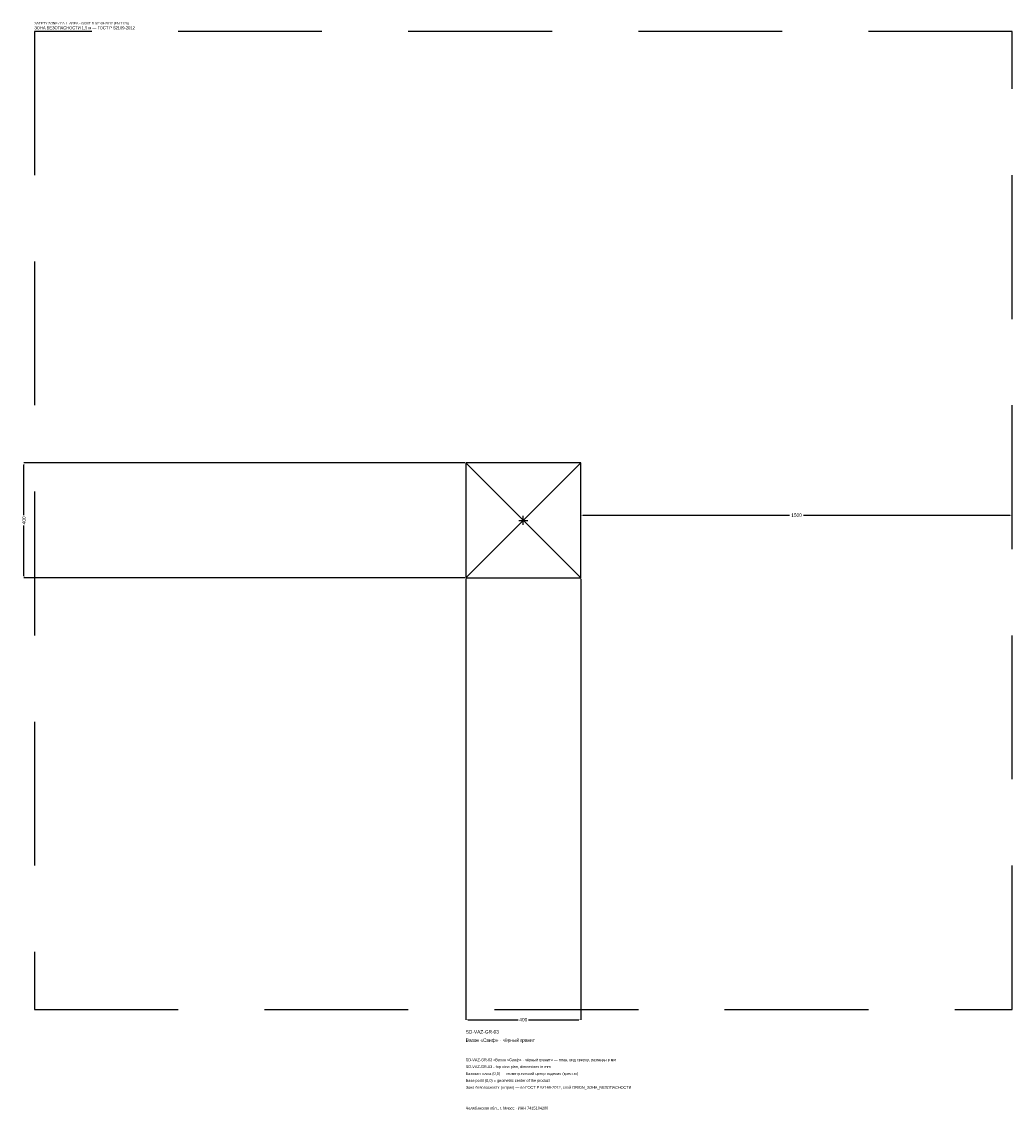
# Model space of a CAD drawing. Header units: metres. Extents: x -1744 to 1700, y -2050 to 1733.
import ezdxf

# ---------------------------------------------------------------- set-up
doc = ezdxf.new("R2010")
doc.units = ezdxf.units.M
doc.linetypes.add('DASHED', pattern=[800, 500, -300])
for name, color, linetype in [('ЗСК_ДАННЫЕ', 3, 'Continuous'), ('ЗСК_ЗОНА_БЕЗОПАСНОСТИ', 1, 'Continuous'), ('ЗСК_КОНТУР', 7, 'Continuous'), ('ЗСК_РАЗМЕРЫ', 8, 'Continuous')]:
    doc.layers.add(name, color=color, linetype=linetype)
doc.dimstyles.new('ORION', dxfattribs={"dimtxt": 12, "dimasz": 7.2, "dimexe": 1.25, "dimexo": 3.6, "dimtad": 1, "dimdec": 0, "dimcen": 2.5, "dimazin": 3, "dimtfac": 1, "dimtmove": 0, "dimatfit": 3})

# ---------------------------------------------------------------- blocks, each defined once
blk = doc.blocks.new('_CLOSEDFILLED')
at = {"color": 0, "linetype": 'BYBLOCK'}
blk.add_solid([(-1, 0.16), (0, 0), (-1, -0.16)], dxfattribs=at)
blk = doc.blocks.new('*D1')
for p, q in [((-200, -203.6), (-200, -1736)), ((200, -203.6), (200, -1736)), ((-192.8, -1736), (-18, -1736)), ((18, -1736), (192.8, -1736))]:
    blk.add_line(p, q)
at = {"layer": 'Defpoints'}
for p in [(-200, -200), (200, -200), (-200, -1736)]:
    blk.add_point(p, dxfattribs=at)
at = {"layer": 'ЗСК_РАЗМЕРЫ', "xscale": 7.199999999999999, "yscale": 7.199999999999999, "rotation": 180}
blk.add_blockref('_CLOSEDFILLED', (-200, -1736), dxfattribs=at)
at = {"layer": 'ЗСК_РАЗМЕРЫ', "xscale": 7.199999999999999, "yscale": 7.199999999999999}
blk.add_blockref('_CLOSEDFILLED', (200, -1736), dxfattribs=at)
at = {"layer": 'ЗСК_РАЗМЕРЫ', "insert": (0, -1736), "char_height": 12, "attachment_point": 5}
blk.add_mtext('400', dxfattribs=at)
blk = doc.blocks.new('*D2')
for p, q in [((-203.6, 200), (-1736, 200)), ((-1736, 18), (-1736, 192.8)), ((-1736, -192.8), (-1736, -18)), ((-203.6, -200), (-1736, -200))]:
    blk.add_line(p, q)
at = {"layer": 'Defpoints'}
for p in [(-200, 200), (-1736, -200), (-200, -200)]:
    blk.add_point(p, dxfattribs=at)
at = {"layer": 'ЗСК_РАЗМЕРЫ', "xscale": 7.199999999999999, "yscale": 7.199999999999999}
for p, rotation in [((-1736, 200), 90), ((-1736, -200), 270)]:
    blk.add_blockref('_CLOSEDFILLED', p, dxfattribs=dict(at, rotation=rotation))
at = {"layer": 'ЗСК_РАЗМЕРЫ', "insert": (-1736, 0), "char_height": 12, "attachment_point": 5, "rotation": 90}
blk.add_mtext('400', dxfattribs=at)
blk = doc.blocks.new('*D3')
for p, q in [((200, 3.6), (200, 18)), ((207.2, 18), (926, 18)), ((974, 18), (1692.8, 18)), ((1700, 3.6), (1700, 18))]:
    blk.add_line(p, q)
at = {"layer": 'Defpoints'}
for p in [(200, 18), (200, 0), (1700, 0)]:
    blk.add_point(p, dxfattribs=at)
at = {"layer": 'ЗСК_РАЗМЕРЫ', "xscale": 7.199999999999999, "yscale": 7.199999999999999, "rotation": 180}
blk.add_blockref('_CLOSEDFILLED', (200, 18), dxfattribs=at)
at = {"layer": 'ЗСК_РАЗМЕРЫ', "xscale": 7.199999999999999, "yscale": 7.199999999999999}
blk.add_blockref('_CLOSEDFILLED', (1700, 18), dxfattribs=at)
at = {"layer": 'ЗСК_РАЗМЕРЫ', "insert": (950, 18), "char_height": 12, "attachment_point": 5}
blk.add_mtext('1500', dxfattribs=at)
blk = doc.blocks.new('ОРИОН SD-VAZ-GR-03 Вазон Саиф · чёрный гранит')
at = {"layer": 'ЗСК_ЗОНА_БЕЗОПАСНОСТИ', "linetype": 'DASHED'}
blk.add_lwpolyline([(-1700, -1700), (1700, -1700), (1700, 1700), (-1700, 1700)], close=True, dxfattribs=at)
at = {"layer": 'ЗСК_КОНТУР'}
for p, q in [((-200, -200), (200, 200)), ((-200, 200), (200, -200))]:
    blk.add_line(p, q, dxfattribs=at)
blk.add_lwpolyline([(-200, -200), (200, -200), (200, 200), (-200, 200)], close=True, dxfattribs=at)
at = {"layer": 'ЗСК_РАЗМЕРЫ'}
for p, q in [((-16, 0), (16, 0)), ((0, -16), (0, 16))]:
    blk.add_line(p, q, dxfattribs=at)
at = {"layer": 'ЗСК_ДАННЫЕ'}
for tag, p in [('АРТИКУЛ', (-200, -1784)), ('НАИМЕНОВАНИЕ', (-200, -1812.8))]:
    blk.add_attdef(tag, p, '', height=12, dxfattribs=at)
at = {"layer": 'ЗСК_ДАННЫЕ', "flags": 1}
for tag, p in [('ПРОИЗВОДИТЕЛЬ', (-200, -1841.6)), ('ТЕЛЕФОН', (-200, -1870.4)), ('САЙТ', (-200, -1928)), ('АДРЕС', (-200, -1956.8)), ('РЕКВИЗИТЫ', (-200, -1985.6)), ('ГАБАРИТЫ', (-200, -2014.4)), ('ЗОНА_БЕЗОПАСНОСТИ', (-200, -2043.2))]:
    blk.add_attdef(tag, p, '', height=12, dxfattribs=at)
at = {"layer": 'ЗСК_ЗОНА_БЕЗОПАСНОСТИ', "color": 1}
for s, height, p in [('SAFETY ZONE / FALL AREA - GOST R 52169-2012 (EN 1176)', 8.4, (-1700, 1724)), ('ЗОНА БЕЗОПАСНОСТИ 1,5 м — ГОСТ Р 52169-2012', 10.2, (-1700, 1707.2))]:
    blk.add_text(s, height=height, dxfattribs=at).set_placement(p)
at = {"layer": 'ЗСК_РАЗМЕРЫ'}
dim = blk.add_linear_dim(base=(-1736, -200), p1=(-200, -200), p2=(-200, 200), angle=90, dimstyle='ORION', dxfattribs=at)
dim.commit()
dim.dimension.update_dxf_attribs({"geometry": '*D2', "text_midpoint": (-1736, 0)})
for base, p1, p2, picture, middle in [((200, 18), (200, 0), (1700, 0), '*D3', (950, 18)), ((-200, -1736), (-200, -200), (200, -200), '*D1', (0, -1736))]:
    dim = blk.add_linear_dim(base=base, p1=p1, p2=p2, dimstyle='ORION', dxfattribs=at)
    dim.commit()
    dim.dimension.update_dxf_attribs({"geometry": picture, "text_midpoint": middle})

msp = doc.modelspace()

# ---------------------------------------------------------------- block references
msp.add_blockref('ОРИОН SD-VAZ-GR-03 Вазон Саиф · чёрный гранит', (0, 0)).add_auto_attribs({'АРТИКУЛ': 'SD-VAZ-GR-03', 'НАИМЕНОВАНИЕ': 'Вазон «Саиф» · чёрный гранит'})

# ---------------------------------------------------------------- texts
at = {"layer": 'ЗСК_ДАННЫЕ', "color": 3}
for s, p in [('SD-VAZ-GR-03 «Вазон «Саиф» · чёрный гранит» — план, вид сверху, размеры в мм', (-200, -1880)), ('SD-VAZ-GR-03 - top view plan, dimensions in mm', (-200, -1904)), ('Челябинская обл., г. Миасс · ИНН 7415104200', (-200, -2048))]:
    msp.add_text(s, height=9.6, dxfattribs=at).set_placement(p)
at = {"layer": 'ЗСК_ДАННЫЕ', "color": 7}
for s, p in [('Базовая точка (0,0) — геометрический центр изделия (крестик)', (-200, -1928)), ('Base point (0,0) = geometric center of the product', (-200, -1952))]:
    msp.add_text(s, height=9.6, dxfattribs=at).set_placement(p)
at = {"layer": 'ЗСК_ДАННЫЕ', "color": 1}
msp.add_text('Зона безопасности (штрих) — по ГОСТ Р 52169-2012, слой ORION_ЗОНА_БЕЗОПАСНОСТИ', height=9.6, dxfattribs=at).set_placement((-200, -1976))

doc.saveas('drawing.dxf')
